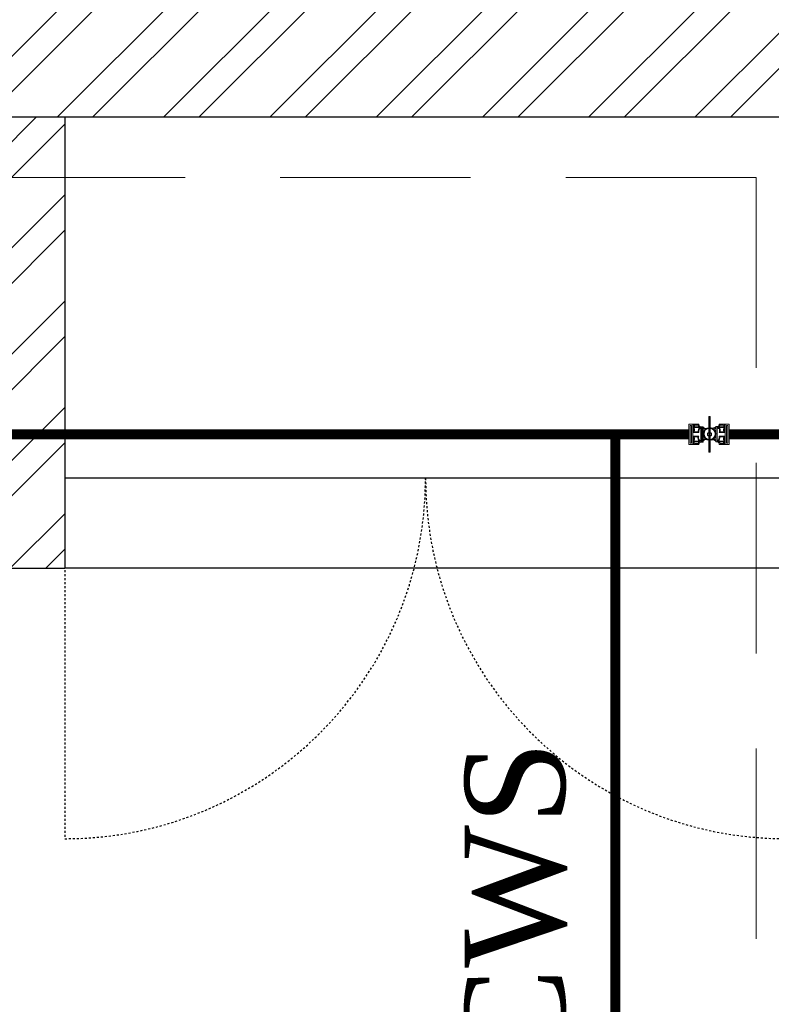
# Model space of a CAD drawing. Header units: inches. Extents: x 113025 to 158499, y 12149 to 30915.
# Tile 139 of 167: x 125386 to 125424, y 29440 to 29489. Entities that reach past the tile are written whole.
import ezdxf

# ---------------------------------------------------------------- set-up
doc = ezdxf.new("R2010")
doc.units = ezdxf.units.IN
doc.header["$MEASUREMENT"] = 0
doc.linetypes.add('HIDDEN', pattern=[0.375, 0.25, -0.125])
for name, color, linetype, lineweight in [('202', 9, 'Continuous', 9), ('PD_COLUMN', 2, 'Continuous', 60), ('PD_HATCH', 45, 'Continuous', 9), ('PP-Domestic  Cold Water Supply', 5, 'Continuous', 25), ('PP-SPRINKLER PIPE', 1, 'Continuous', 0), ('PP-TEXT', 7, 'Continuous', 40)]:
    doc.layers.add(name, color=color, linetype=linetype, lineweight=lineweight)
doc.layers.add('PD_025_TEXT', color=61, linetype='Continuous')
doc.layers.add('PD_BASE', color=8, linetype='Continuous', transparency=0.5)
doc.styles.add('MtX_Times_New_Roman', font='times.ttf')

# ---------------------------------------------------------------- blocks, each defined once
blk = doc.blocks.new('columns2')
at = {"layer": 'PD_HATCH', "linetype": 'HIDDEN', "ltscale": 38}
for p, q in [((738.0000000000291, 47.99999999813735), (570, 47.99999999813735)), ((737.9999999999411, 47.99999999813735), (737.9999999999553, -95.00000000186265))]:
    blk.add_line(p, q, dxfattribs=at)
blk = doc.blocks.new('FIRST FLOOR AR PLAN')
at = {"layer": 'PD_BASE'}
h = blk.add_hatch(dxfattribs=at)
h.set_pattern_fill('ANSI32', color=256, scale=10)
h.set_pattern_definition([(45, (123173.8410410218, 20768.24897553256), (-2.651650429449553, 2.651650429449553), []), (45, (123175.6088079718, 20768.24897553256), (-2.651650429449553, 2.651650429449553), [])])
h.paths.add_polyline_path([(123176.9915017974, 20810.99848516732), (123167.9915017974, 20810.99848516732), (123167.9915017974, 20729.49848516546), (123176.9915017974, 20729.49848516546)])
h.paths.add_polyline_path([(123538.4915017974, 20663.49848516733), (123368.9915017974, 20663.49848516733), (123368.9915017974, 20654.49848516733), (123538.4915017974, 20654.49848516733)])
h.paths.add_polyline_path([(123722.9915017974, 20663.49848516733), (123553.4915017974, 20663.49848516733), (123553.4915017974, 20654.49848516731), (123722.9915017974, 20654.49848516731)])
h.paths.add_polyline_path([(123176.9915017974, 21527.49848516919), (123167.9915017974, 21527.49848516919), (123167.9915017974, 21445.99848516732), (123176.9915017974, 21445.99848516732)])
h.paths.add_polyline_path([(123176.9915017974, 21430.99848516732), (123167.9915017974, 21430.99848516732), (123167.9915017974, 21290.99848516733), (123176.9915017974, 21290.99848516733)])
h.paths.add_polyline_path([(123176.9915017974, 21275.99848516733), (123167.9915017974, 21275.99848516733), (123167.9915017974, 21135.99848516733), (123176.9915017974, 21135.99848516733)])
h.paths.add_polyline_path([(123176.9915017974, 21120.99848516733), (123167.9915017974, 21120.99848516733), (123167.9915017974, 20980.99848516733), (123176.9915017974, 20980.99848516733)])
h.paths.add_polyline_path([(123176.9915017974, 20965.99848516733), (123167.9915017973, 20965.99848516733), (123167.9915017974, 20825.99848516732), (123176.9915017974, 20825.99848516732)])
h.paths.add_polyline_path([(124268.9915017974, 21602.49848516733), (124102.4915017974, 21602.49848516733), (124102.4915017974, 21593.49848516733), (124268.9915017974, 21593.49848516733)])
h.paths.add_polyline_path([(124087.4915017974, 21602.49848516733), (123922.4915017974, 21602.49848516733), (123922.4915017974, 21593.49848516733), (124087.4915017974, 21593.49848516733)])
h.paths.add_polyline_path([(123907.4915017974, 21602.49848516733), (123737.9915017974, 21602.49848516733), (123737.9915017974, 21593.49848516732), (123907.4915017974, 21593.49848516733)])
h.paths.add_polyline_path([(123722.9915017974, 21602.49848516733), (123553.4915017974, 21602.49848516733), (123553.4915017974, 21593.49848516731), (123722.9915017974, 21593.49848516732)])
h.paths.add_polyline_path([(123353.9915017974, 21602.49848516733), (123242.9915017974, 21602.49848516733), (123242.9915017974, 21593.4984851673), (123353.9915017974, 21593.49848516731)])
h.paths.add_polyline_path([(123227.9915017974, 21602.49848516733), (123167.9915017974, 21602.49848516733), (123167.9915017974, 21542.49848516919), (123176.9915017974, 21542.49848516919), (123176.9915017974, 21593.4984851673), (123227.9915017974, 21593.4984851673)])
h.paths.add_polyline_path([(123176.9915017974, 20714.49848516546), (123167.9915017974, 20714.49848516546), (123167.9915017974, 20654.49848516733), (123227.9915017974, 20654.49848516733), (123227.9915017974, 20663.49848516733), (123176.9915017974, 20663.49848516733)])
h.paths.add_polyline_path([(123353.9915017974, 20663.49848516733), (123242.9915017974, 20663.49848516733), (123242.9915017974, 20654.49848516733), (123353.9915017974, 20654.49848516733)])
h.paths.add_polyline_path([(123762.7415017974, 20663.49848516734), (123737.9915017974, 20663.49848516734), (123737.9915017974, 20654.49848516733), (123762.7415017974, 20654.49848516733)])
h.paths.add_polyline_path([(123907.4915017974, 20663.49848516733), (123882.7415017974, 20663.49848516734), (123882.7415017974, 20654.49848516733), (123907.4915017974, 20654.49848516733)])
h.paths.add_polyline_path([(123944.9915017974, 20663.49848516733), (123922.4915017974, 20663.49848516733), (123922.4915017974, 20654.49848516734), (123944.9915017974, 20654.49848516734)])
h.paths.add_polyline_path([(124087.4915017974, 20663.49848516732), (124064.9915017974, 20663.49848516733), (124064.9915017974, 20654.49848516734), (124087.4915017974, 20654.49848516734)])
h.paths.add_polyline_path([(124124.9915017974, 20663.49848516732), (124102.4915017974, 20663.49848516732), (124102.4915017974, 20654.49848516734), (124124.9915017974, 20654.49848516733)])
h.paths.add_polyline_path([(124268.9915017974, 20663.49848516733), (124244.9915017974, 20663.49848516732), (124244.9915017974, 20654.49848516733), (124268.9915017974, 20654.49848516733)])
h.paths.add_polyline_path([(124283.9915017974, 20672.49848516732), (124274.9915017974, 20672.49848516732)])
h.paths.add_polyline_path([(124283.9915017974, 20810.99848516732), (124274.9915017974, 20810.99848516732), (124274.9915017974, 20672.49848516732), (124283.9915017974, 20672.49848516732)])
h.paths.add_polyline_path([(124283.9915017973, 20965.99848516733), (124274.9915017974, 20965.99848516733), (124274.9915017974, 20825.99848516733), (124283.9915017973, 20825.99848516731)])
h.paths.add_polyline_path([(124283.9915017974, 21275.99848516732), (124274.9915017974, 21275.99848516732), (124274.9915017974, 20980.99848516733), (124283.9915017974, 20980.99848516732)])
h.paths.add_polyline_path([(124283.9915017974, 21584.49848516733), (124274.9915017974, 21584.49848516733), (124274.9915017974, 21445.99848516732), (124283.9915017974, 21445.99848516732)])
h.paths.add_polyline_path([(124265.9915017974, 21442.99848516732), (124160.9915017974, 21442.99848516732), (124160.9915017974, 21433.99848516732), (124265.9915017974, 21433.99848516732)])
h.paths.add_polyline_path([(124160.9915017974, 21430.99848516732), (124151.9915017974, 21430.99848516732), (124151.9915017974, 21352.99848516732), (124160.9915017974, 21352.99848516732)])
h.paths.add_polyline_path([(124151.9915017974, 21442.99848516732), (124079.9915017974, 21442.99848516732), (124079.9915017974, 21433.99848516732), (124151.9915017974, 21433.99848516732)])
h.paths.add_polyline_path([(124079.9915017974, 21430.99848516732), (124070.9915017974, 21430.99848516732), (124070.9915017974, 21352.99848516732), (124079.9915017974, 21352.99848516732)])
h.paths.add_polyline_path([(124070.9915017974, 21442.99848516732), (123989.9915017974, 21442.99848516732), (123989.9915017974, 21340.99848516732), (124016.9915017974, 21340.99848516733), (124016.9915017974, 21349.99848516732), (123998.9915017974, 21349.99848516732), (123998.9915017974, 21433.99848516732), (124070.9915017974, 21433.99848516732)])
h.paths.add_polyline_path([(124070.9915017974, 21349.99848516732), (124052.9915017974, 21349.99848516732), (124052.9915017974, 21340.99848516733), (124070.9915017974, 21340.99848516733)], flags=17)
h.paths.add_polyline_path([(124097.9915017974, 21349.99848516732), (124079.9915017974, 21349.99848516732), (124079.9915017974, 21340.99848516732), (124097.9915017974, 21340.99848516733)])
h.paths.add_polyline_path([(124151.9915017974, 21349.99848516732), (124133.9915017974, 21349.99848516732), (124133.9915017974, 21340.99848516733), (124151.9915017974, 21340.99848516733)])
h.paths.add_polyline_path([(124160.9915017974, 21340.99848516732), (124151.9915017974, 21340.99848516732), (124151.9915017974, 21277.99848516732), (124160.9915017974, 21277.99848516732)])
h.paths.add_polyline_path([(124283.9915017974, 21291.99848516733), (124274.9915017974, 21291.99848516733), (124274.9915017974, 21290.99848516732), (124283.9915017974, 21290.99848516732)])
h.paths.add_polyline_path([(124283.9915017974, 21430.99848516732), (124274.9915017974, 21430.99848516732), (124274.9915017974, 21411.99848516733), (124283.9915017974, 21411.99848516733)])
h.paths.add_polyline_path([(123405.7415017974, 21593.49848516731), (123405.7415017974, 21602.49848516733), (123368.9915017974, 21602.49848516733), (123368.9915017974, 21593.49848516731)])
h.paths.add_polyline_path([(123501.7415017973, 21602.49848516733), (123501.7415017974, 21593.49848516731), (123538.4915017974, 21593.49848516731), (123538.4915017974, 21602.49848516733)])
h = blk.add_hatch(dxfattribs=at)
h.set_pattern_fill('ANSI32', color=256, scale=10)
h.set_pattern_definition([(45, (150297.4604135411, 39481.88530316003), (-2.651650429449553, 2.651650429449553), []), (45, (150299.2281804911, 39481.88530316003), (-2.651650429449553, 2.651650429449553), [])])
h.paths.add_polyline_path([(123758.9915017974, 21593.49848516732), (123752.9915017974, 21593.49848516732), (123752.9915017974, 21557.49848516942), (123758.9915017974, 21557.49848516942)])
h.paths.add_polyline_path([(123758.9915017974, 21557.49848516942), (123752.9915017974, 21557.49848516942), (123752.9915017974, 21521.49848516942), (123758.9915017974, 21521.49848516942)])
h.paths.add_polyline_path([(123752.9915017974, 21521.49848516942), (123752.9915017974, 21485.49848516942), (123758.9915017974, 21485.49848516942), (123758.9915017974, 21521.49848516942)])
h.paths.add_polyline_path([(123758.9915017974, 21485.49848516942), (123752.9915017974, 21485.49848516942), (123752.9915017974, 21449.49848516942), (123758.9915017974, 21449.49848516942)])
h.paths.add_polyline_path([(123758.9915017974, 21449.49848516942), (123752.9915017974, 21449.49848516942), (123752.9915017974, 21413.49848516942), (123758.9915017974, 21413.49848516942)])
h.paths.add_polyline_path([(123758.9915017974, 21413.49848516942), (123752.9915017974, 21413.49848516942), (123752.9915017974, 21377.49848516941), (123758.9915017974, 21377.49848516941)])
h.paths.add_polyline_path([(124037.9915017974, 21593.49848516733), (124028.9915017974, 21593.49848516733), (124028.9915017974, 21503.99848516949), (124024.4915017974, 21503.99848516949), (124024.4915017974, 21499.49848516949), (124028.9915017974, 21499.49848516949), (124028.9915017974, 21489.49848516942), (124037.9915017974, 21489.49848516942)])
h.paths.add_polyline_path([(123956.9915017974, 21593.49848516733), (123952.4915017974, 21593.49848516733), (123952.4915017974, 21503.99848516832), (123947.9915017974, 21503.99848516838), (123947.9915017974, 21499.49848516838), (123982.4915017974, 21499.49848516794), (123982.4915017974, 21503.99848516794), (123956.9915017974, 21503.99848516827)])
h.paths.add_polyline_path([(123952.4915017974, 21575.49848516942), (123949.4915017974, 21575.49848516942), (123949.4915017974, 21570.99848516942), (123952.4915017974, 21570.99848516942)], flags=17)
h.paths.add_polyline_path([(123925.4915017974, 21575.49848516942), (123922.4915017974, 21575.49848516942), (123922.4915017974, 21584.49848516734), (123917.9915017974, 21584.49848516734), (123917.9915017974, 21575.49848516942), (123907.4915017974, 21575.49848516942), (123907.4915017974, 21570.99848516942), (123925.4915017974, 21570.99848516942)])
h.paths.add_polyline_path([(123871.4915017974, 21593.49848516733), (123866.9915017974, 21593.49848516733), (123866.9915017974, 21577.49848516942), (123866.9915017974, 21570.99848516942), (123871.4915017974, 21570.99848516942), (123871.4915017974, 21575.49848516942)])
h.paths.add_polyline_path([(124162.4915017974, 21593.49848516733), (124157.9915017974, 21593.49848516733), (124157.9915017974, 21575.49848516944), (124162.4915017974, 21575.49848516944)])
at = {"layer": 'PD_BASE', "lineweight": 30}
for p, q in [((123907.4915017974, 21593.49848516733), (123737.9915017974, 21593.49848516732)), ((123871.4915017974, 21593.49848516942), (123871.4915017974, 21570.99848516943)), ((123866.9915017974, 21570.99848516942), (123871.4915017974, 21570.99848516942))]:
    blk.add_line(p, q, dxfattribs=at)
at = {"layer": 'PD_BASE', "ltscale": 12}
for p, q in [((123907.4915017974, 21575.49848516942), (123871.4915017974, 21575.49848516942)), ((123907.4915017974, 21570.99848516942), (123871.4915017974, 21570.99848516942))]:
    blk.add_line(p, q, dxfattribs=at)
at = {"layer": 'PD_BASE', "linetype": 'HIDDEN', "ltscale": 0.2}
blk.add_line((123871.4915017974, 21575.49848516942), (123871.4915017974, 21557.49848516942), dxfattribs=at)
for centre, start, end in [((123871.4915017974, 21575.49848516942), 270, 0), ((123907.4915017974, 21575.49848516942), 180, 270)]:
    blk.add_arc(centre, 18, start, end, dxfattribs=at)
at = {"layer": 'PD_COLUMN'}
blk.add_blockref('columns2', (123167.9915017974, 21542.49848516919), dxfattribs=at)
blk = doc.blocks.new('BALL VALVE-PP')
for p, q in [((14.06250005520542, 74.99999999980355), (0, 74.99999999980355)), ((0, 74.99999999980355), (0, -5.456968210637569e-12)), ((14.06250005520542, 74.99999999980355), (14.06250005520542, -5.456968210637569e-12)), ((36.41344956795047, 74.99999999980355), (14.06250005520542, 74.99999999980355)), ((112.8159996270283, 74.99999999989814), (135.8575036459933, 74.99999999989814)), ((135.8575036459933, 74.99999999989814), (149.9200036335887, 74.99999999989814)), ((135.8575036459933, -1.01863406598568e-10), (135.8575036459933, 74.99999999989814)), ((149.9200036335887, -1.01863406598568e-10), (149.9200036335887, 74.99999999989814)), ((149.9200036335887, 74.99999999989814), (149.9200036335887, -1.01863406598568e-10)), ((4.687500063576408, 70.31250000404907), (4.687500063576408, 4.687499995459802)), ((9.375000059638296, 70.31250000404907), (4.687500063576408, 70.31250000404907)), ((9.375000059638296, 70.31250000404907), (9.375000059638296, 4.687499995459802)), ((36.41344956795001, 44.0625000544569), (14.06250005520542, 44.0625000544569)), ((37.27540421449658, 65.6250000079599), (17.66440423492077, 65.6250000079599)), ((33.57139585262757, 72.1875000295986), (18.76626204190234, 72.1875000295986)), ((43.79056911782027, 62.81250003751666), (19.29554691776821, 62.81250003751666)), ((33.64972542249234, 46.87500002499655), (19.29554691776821, 46.87500002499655)), ((19.91950472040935, 50.12039274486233), (20.71079073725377, 50.91167876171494)), ((105.4388800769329, 62.81249997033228), (131.1619773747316, 62.63401902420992)), ((111.3740581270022, 65.62499994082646), (131.1370674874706, 65.62499994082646)), ((112.8159996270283, 44.06249998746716), (135.8575036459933, 44.06249998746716)), ((115.6088973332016, 72.18749996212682), (129.7780935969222, 72.18749996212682)), ((116.3504015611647, 46.87499995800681), (130.7528550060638, 46.87499995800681)), ((140.5450035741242, 70.31250000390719), (145.2325036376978, 70.31250000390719)), ((140.5450035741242, 4.687499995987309), (140.5450035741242, 70.31250000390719)), ((145.2325036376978, 4.687499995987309), (145.2325036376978, 70.31250000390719)), ((9.375000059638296, 4.687499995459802), (4.687500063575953, 4.687499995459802)), ((36.41344956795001, 30.93750001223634), (14.06250005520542, 30.93750001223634)), ((43.79056911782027, 12.18750002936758), (18.75802632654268, 12.36598097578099)), ((37.85539106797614, 9.375000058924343), (18.78293621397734, 9.375000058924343)), ((32.87904763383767, 28.12500004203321), (19.16714862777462, 28.12500004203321)), ((33.62055192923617, 2.81250003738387), (20.14191010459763, 2.81250003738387)), ((105.4388800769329, 12.18749996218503), (130.6244567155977, 12.18749996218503)), ((111.9540450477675, 9.374999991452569), (132.2555993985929, 9.374999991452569)), ((112.8159996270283, 30.93749994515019), (135.8575036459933, 30.93749994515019)), ((115.579723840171, 28.12499997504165), (130.6244567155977, 28.12499997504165)), ((115.6580533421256, 2.81249997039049), (131.1537416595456, 2.81249997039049)), ((140.5450035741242, 4.687499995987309), (145.2325036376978, 4.687499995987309)), ((14.06250005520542, -5.456968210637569e-12), (0, -5.456968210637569e-12)), ((36.41344956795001, -5.456968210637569e-12), (14.06250005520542, -5.456968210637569e-12)), ((112.8159996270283, -1.01863406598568e-10), (135.8575036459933, -1.01863406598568e-10)), ((135.8575036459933, -1.01863406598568e-10), (149.9200036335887, -1.01863406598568e-10))]:
    blk.add_line(p, q)
for points in [[(75.38170377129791, 38.0164292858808), (75.38170377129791, 104.7805503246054), (70.04434367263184, 104.7805503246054), (70.04434367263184, 38.0164292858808)], [(73.5067037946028, 39.89142926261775), (73.5067037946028, 102.9055503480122), (71.91934364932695, 102.9055503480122), (71.91934364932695, 39.89142926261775)], [(48.79641481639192, 8.202645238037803), (48.79641481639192, 66.15712508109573), (43.79056911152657, 66.15712508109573), (43.79056911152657, 8.202645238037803)], [(75.38170377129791, 38.0164292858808), (75.38170377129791, -28.747691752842), (70.04434367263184, -28.747691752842), (70.04434367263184, 38.0164292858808)], [(101.3680024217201, 8.842874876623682), (101.3680024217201, 66.79325354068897), (96.36215663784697, 66.79325354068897), (96.36215663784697, 8.842874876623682)], [(100.4330343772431, 66.79735471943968), (100.4330343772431, 8.842874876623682), (105.4388800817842, 8.842874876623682), (105.4388800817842, 66.79735471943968)], [(73.5067037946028, 36.14142930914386), (73.5067037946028, -26.87269177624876), (71.91934364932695, -26.87269177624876), (71.91934364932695, 36.14142930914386)]]:
    blk.add_lwpolyline(points, close=True)
for centre, radius in [((72.52656392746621, 36.0668085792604), 23.83562124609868), ((72.52656392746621, 36.0668085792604), 21.02312124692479), ((73.0810117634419, 37.50000003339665), 7.66371015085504)]:
    blk.add_circle(centre, radius)
for centre, radius, start, end in [((12.61239935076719, 70.31250000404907), 4.906673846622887, 287.1897045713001, 72.81029542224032), ((43.74349011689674, 73.6164477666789), 7.459471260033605, 169.3111195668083, 270.3616132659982), ((105.528837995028, 74.13511090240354), 7.338307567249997, 269.297612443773, 6.768582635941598), ((137.2483774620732, 70.31250000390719), 4.889497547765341, 106.5266629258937, 253.4733370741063), ((2.315118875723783, 54.84375006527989), 15.94478961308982, 317.4556015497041, 42.54439845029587), ((16.86802568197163, 69.13246585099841), 3.59673951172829, 282.7922624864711, 58.14537319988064), ((2.315118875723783, 54.84375006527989), 18.7572896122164, 334.8597906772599, 35.08398456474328), ((44.68252730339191, 74.04195483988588), 11.26482333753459, 189.4753644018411, 265.458517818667), ((69.34138403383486, 44.84016219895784), 35.74961620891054, 149.8193434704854, 176.7370093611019), ((58.16971811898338, 46.32882551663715), 21.87399030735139, 131.0990589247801, 185.9469868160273), ((60.35230220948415, 74.0453123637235), 15.98438672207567, 224.152177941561, 290.0103974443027), ((60.22220865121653, 76.14475478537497), 20.82263991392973, 237.1916830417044, 288.3697467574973), ((86.03868506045, 69.9249366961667), 15.68082908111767, 243.08157685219, 311.5468986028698), ((86.04762749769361, 69.99873152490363), 12.93819742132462, 243.1741008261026, 322.8400771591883), ((102.9668598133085, 75.69787881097), 13.12036100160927, 280.8600664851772, 344.481351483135), ((100.0921581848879, 49.88260113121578), 13.99177328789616, 335.4198388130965, 67.53411545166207), ((94.84046432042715, 49.955785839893), 21.72944186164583, 351.8491780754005, 36.27578699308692), ((147.5135999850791, 54.32469186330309), 18.34176875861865, 146.4250351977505, 203.9638359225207), ((137.2483774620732, 70.31250000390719), 7.701997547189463, 165.9101414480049, 229.3588523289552), ((148.6773443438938, 54.84374999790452), 16.75063184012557, 139.9367824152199, 220.0632175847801), ((1.242659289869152, 20.15625006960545), 16.75063184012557, 319.9367824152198, 40.06321758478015), ((12.67162623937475, 4.687499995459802), 4.889497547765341, 286.5266629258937, 73.47333707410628), ((2.406403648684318, 20.67530813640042), 18.34176875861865, 326.4250351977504, 23.96383592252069), ((12.67162623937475, 4.687499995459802), 7.701997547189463, 345.9101414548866, 49.35885232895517), ((54.38898494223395, 25.04421416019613), 21.72944186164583, 171.8491780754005, 216.2757869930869), ((46.26258944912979, -0.6978788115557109), 13.12036100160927, 100.8600664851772, 164.481351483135), ((49.13729107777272, 25.11739886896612), 13.99177328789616, 155.4198388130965, 247.5341154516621), ((43.70061119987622, 0.8648890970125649), 7.338307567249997, 89.29761244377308, 186.7685826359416), ((60.84184955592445, -2.333669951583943), 16.386071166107, 67.04156764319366, 136.8679227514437), ((60.87068000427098, -2.034355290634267), 18.9119352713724, 66.76828100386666, 129.1136917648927), ((86.18097751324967, 3.076526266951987), 15.23728972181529, 48.10560707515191, 101.4862184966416), ((86.14236856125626, 2.624303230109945), 12.86078938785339, 37.42450625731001, 101.0187021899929), ((91.0597310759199, 28.67117448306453), 21.87399030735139, 311.0990589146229, 5.94698681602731), ((104.5469218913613, 0.958045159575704), 11.26482333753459, 9.475364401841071, 85.45851781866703), ((105.4859590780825, 1.383552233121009), 7.459471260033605, 349.3111195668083, 90.36161327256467), ((79.88806522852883, 30.15983780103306), 35.74961620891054, 329.8193434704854, 356.7370093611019), ((147.6048848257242, 20.15624993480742), 18.7572896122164, 154.8597906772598, 215.0839845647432), ((133.0519779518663, 5.867534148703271), 3.59673951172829, 102.7922624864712, 238.1453731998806), ((147.6048848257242, 20.15624993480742), 15.94478961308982, 137.4556015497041, 222.5443984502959), ((137.3076042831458, 4.687499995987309), 4.906673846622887, 107.1897045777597, 252.8102954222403)]:
    blk.add_arc(centre, radius, start, end)

msp = doc.modelspace()

# ---------------------------------------------------------------- block references
at = {"layer": 'PD_025_TEXT'}
msp.add_blockref('FIRST FLOOR AR PLAN', (1516.782644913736, 7890.650291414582), dxfattribs=at)

# ---------------------------------------------------------------- next in the draw order: linework, layer by layer
at = {"layer": 'PP-Domestic  Cold Water Supply'}
for points in [[(125419.4152960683, 29468.32859948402, 0.4999999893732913, 0.4999999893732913, 0), (125298.707293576, 29468.32859948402, 0.4999999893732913, 0.4999999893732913, 0), (125298.707293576, 29286.74962369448, 0.4999999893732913, 0.4999999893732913, 0), (125273.6666454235, 29286.74962369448, 0.4999999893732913, 0.4999999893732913, 0)], [(125442.4709222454, 29468.32859948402, 0.4999999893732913, 0.4999999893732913, 0), (125421.4142294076, 29468.32859948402, 0.4999999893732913, 0.4999999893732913, 0)]]:
    msp.add_lwpolyline(points, format="xyseb", dxfattribs=at)
at = {"layer": 'PP-Domestic  Cold Water Supply', "const_width": 0.4999999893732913}
msp.add_lwpolyline([(125415.742148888, 29393.54170329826), (125415.742148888, 29468.25531445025)], dxfattribs=at)
at = {"layer": 'PP-SPRINKLER PIPE'}
msp.add_circle((124551.2389709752, 29172.99441664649), 1741.724416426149, dxfattribs=at)

# ---------------------------------------------------------------- next in the draw order: block references
at = {"layer": '202', "xscale": 0.01333333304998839, "yscale": 0.01333333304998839, "zscale": 0.01333333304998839, "rotation": 180}
msp.add_blockref('BALL VALVE-PP', (125421.4142294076, 29468.82859947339), dxfattribs=at)

# ---------------------------------------------------------------- next in the draw order: texts
at = {"layer": 'PP-TEXT', "style": 'MtX_Times_New_Roman'}
msp.add_text('∅ 32MM CWS ', height=4.999999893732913, rotation=90, dxfattribs=at).set_placement((125413.2263295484, 29406.5034345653))

doc.saveas('drawing.dxf')
